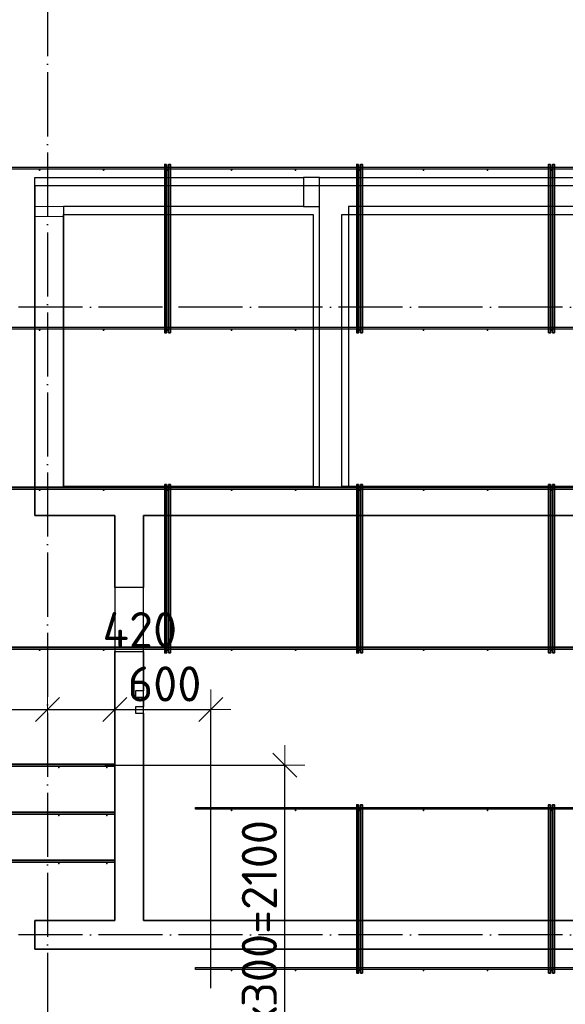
# Model space of a CAD drawing. Header units: millimetres. Extents: x -3483 to 105345, y -283423 to 72284.
# Tile 129 of 165: x 88226 to 91636, y 31266 to 37417. Entities that reach past the tile are written whole.
import ezdxf

# ---------------------------------------------------------------- set-up
doc = ezdxf.new("R2010")
doc.units = ezdxf.units.MM
doc.header["$PDMODE"] = 65
for name, pattern in [('______11', [500, 400, -50, 0, -50]), ('______2', [270, 200, -70]), ('______5', [1100, 800, -100, 100, -100])]:
    doc.linetypes.add(name, pattern=pattern)
for name, color, linetype, lineweight in [('Арм.стержн. Доп. арматура', 180, 'Continuous', 35), ('Размерная линия_ общее', 7, 'Continuous', 13), ('Стена_ общее', 7, 'Continuous', 35)]:
    doc.layers.add(name, color=color, linetype=linetype, lineweight=lineweight)
doc.layers.add('Арм.стержн. Фиксатор', color=7, linetype='Continuous', lineweight=35, true_color=0x501e0f)
doc.layers.add('Осевая линия_ общее', color=7, linetype='______5', lineweight=13, true_color=0xa0a0a0)
doc.styles.add('ISOCPEUR', font='ISOCPEUR')
doc.dimstyles.new('DIMSTYLE_4', dxfattribs={"dimtxt": 220, "dimasz": 250, "dimexe": 0, "dimexo": 0, "dimgap": 110, "dimtad": 2, "dimdec": 0, "dimrnd": 5, "dimzin": 12, "dimdsep": 46, "dimtxsty": 'ISOCPEUR', "dimblk1": 'ALL_ML_STRICH', "dimblk2": 'ALL_ML_STRICH', "dimsah": 1, "dimcen": 0, "dimclrd": 7, "dimclre": 256, "dimclrt": 7, "dimadec": 0, "dimazin": 0, "dimtfac": 1, "dimtdec": 0, "dimtix": 1, "dimtmove": 2, "dimatfit": 3, "dimfxl": 0, "dimtzin": 0, "dimlwd": 0, "dimlwe": -3, "dimarcsym": 0})
doc.dimstyles.new('DIMSTYLE_5', dxfattribs={"dimtxt": 220, "dimasz": 250, "dimexe": 0, "dimexo": 0, "dimgap": 110, "dimtad": 2, "dimdec": 0, "dimrnd": 5, "dimzin": 12, "dimdsep": 46, "dimtxsty": 'ISOCPEUR', "dimblk1": 'ALL_ML_STRICH', "dimblk2": 'ALL_ML_STRICH', "dimsah": 1, "dimcen": 0, "dimclrd": 7, "dimclre": 256, "dimclrt": 7, "dimadec": 0, "dimazin": 0, "dimtfac": 1, "dimtdec": 0, "dimtix": 1, "dimtmove": 2, "dimatfit": 3, "dimfxl": 0, "dimtvp": 1.2, "dimtzin": 0, "dimlwd": 0, "dimlwe": -3, "dimarcsym": 0})

# ---------------------------------------------------------------- blocks, each defined once
blk = doc.blocks.new('ALL_ML_STRICH')
at = {"color": 0, "linetype": 'ByBlock', "lineweight": -2}
for p, q in [((0, -0.5), (0, 0.5)), ((-0.3, -0.3), (0.3, 0.3)), ((-1, 0), (0.5, 0))]:
    blk.add_line(p, q, dxfattribs=at)
blk = doc.blocks.new('*D628')
at = {"layer": 'DEFPOINTS', "color": 7, "linetype": 'Continuous', "lineweight": 13, "transparency": 33554687}
for p in [(88658, 32760), (88923.3, 30660), (89883.5, 30660)]:
    blk.add_point(p, dxfattribs=at)
at = {"layer": 'Размерная линия_ общее', "color": 253, "linetype": 'Continuous', "lineweight": -2, "true_color": 0xa0a0a0, "transparency": 33554687}
for p, q in [((88758, 32760), (89883.5, 32760)), ((89023.3, 30660), (89883.5, 30660))]:
    blk.add_line(p, q, dxfattribs=at)
at = {"layer": 'Размерная линия_ общее', "color": 7, "linetype": 'Continuous', "lineweight": -2, "transparency": 33554687}
blk.add_line((89883.5, 30660), (89883.5, 32760), dxfattribs=at)
at = {"layer": 'Размерная линия_ общее', "color": 7, "linetype": 'Continuous', "lineweight": 13, "transparency": 33554687, "xscale": 250, "yscale": 250, "zscale": 250}
for p, rotation in [((89883.5, 32760), 90), ((89883.5, 30660), 270)]:
    blk.add_blockref('ALL_ML_STRICH', p, dxfattribs=dict(at, rotation=rotation))
at = {"layer": 'Размерная линия_ общее', "color": 7, "linetype": 'Continuous', "lineweight": 13, "transparency": 33554687, "insert": (89613.5, 30973), "char_height": 220, "width": 11, "attachment_point": 1, "rotation": 90, "line_spacing_factor": 0.60241, "style": 'ISOCPEUR'}
blk.add_mtext('7х300=2100', dxfattribs=at)
blk = doc.blocks.new('*D630')
at = {"layer": 'DEFPOINTS', "color": 7, "linetype": 'Continuous', "lineweight": 13, "transparency": 33554687}
for p in [(87950, 33107.3), (88400, 33112.4), (87950, 31866)]:
    blk.add_point(p, dxfattribs=at)
at = {"layer": 'Размерная линия_ общее', "color": 253, "linetype": 'Continuous', "lineweight": -2, "true_color": 0xa0a0a0, "transparency": 33554687}
for p, q in [((87950, 31966), (87950, 33107.3)), ((88400, 33107.3), (88400, 33107.3))]:
    blk.add_line(p, q, dxfattribs=at)
at = {"layer": 'Размерная линия_ общее', "color": 7, "linetype": 'Continuous', "lineweight": -2, "transparency": 33554687}
blk.add_line((87950, 33107.3), (88400, 33107.3), dxfattribs=at)
at = {"layer": 'Размерная линия_ общее', "color": 7, "linetype": 'Continuous', "lineweight": 13, "transparency": 33554687, "xscale": 250, "yscale": 250, "zscale": 250, "rotation": 180}
blk.add_blockref('ALL_ML_STRICH', (87950, 33107.3), dxfattribs=at)
at = {"layer": 'Размерная линия_ общее', "color": 7, "linetype": 'Continuous', "lineweight": 13, "transparency": 33554687, "xscale": 250, "yscale": 250, "zscale": 250}
blk.add_blockref('ALL_ML_STRICH', (88400, 33107.3), dxfattribs=at)
at = {"layer": 'Размерная линия_ общее', "color": 7, "linetype": 'Continuous', "lineweight": 13, "transparency": 33554687, "insert": (87809.3, 33598.9), "char_height": 220, "width": 660, "attachment_point": 5, "style": 'ISOCPEUR'}
blk.add_mtext('\\A1;{450}', dxfattribs=at)
blk = doc.blocks.new('*D631')
at = {"layer": 'DEFPOINTS', "color": 7, "linetype": 'Continuous', "lineweight": 13, "transparency": 33554687}
for p in [(88400, 33112.4), (88400, 33107.3), (88820, 32766)]:
    blk.add_point(p, dxfattribs=at)
at = {"layer": 'Размерная линия_ общее', "color": 253, "linetype": 'Continuous', "lineweight": -2, "true_color": 0xa0a0a0, "transparency": 33554687}
for p, q in [((88400, 33107.3), (88400, 33107.3)), ((88820, 32866), (88820, 33107.3))]:
    blk.add_line(p, q, dxfattribs=at)
at = {"layer": 'Размерная линия_ общее', "color": 7, "linetype": 'Continuous', "lineweight": -2, "transparency": 33554687}
blk.add_line((88400, 33107.3), (88820, 33107.3), dxfattribs=at)
at = {"layer": 'Размерная линия_ общее', "color": 7, "linetype": 'Continuous', "lineweight": 13, "transparency": 33554687, "xscale": 250, "yscale": 250, "zscale": 250, "rotation": 180}
blk.add_blockref('ALL_ML_STRICH', (88400, 33107.3), dxfattribs=at)
at = {"layer": 'Размерная линия_ общее', "color": 7, "linetype": 'Continuous', "lineweight": 13, "transparency": 33554687, "xscale": 250, "yscale": 250, "zscale": 250}
blk.add_blockref('ALL_ML_STRICH', (88820, 33107.3), dxfattribs=at)
at = {"layer": 'Размерная линия_ общее', "color": 7, "linetype": 'Continuous', "lineweight": 13, "transparency": 33554687, "insert": (88976.5, 33606.5), "char_height": 220, "width": 660, "attachment_point": 5, "style": 'ISOCPEUR'}
blk.add_mtext('\\A1;{420}', dxfattribs=at)
blk = doc.blocks.new('*D632')
at = {"layer": 'DEFPOINTS', "color": 7, "linetype": 'Continuous', "lineweight": 13, "transparency": 33554687}
for p in [(88820, 33107.3), (88820, 32766), (89420, 31266)]:
    blk.add_point(p, dxfattribs=at)
at = {"layer": 'Размерная линия_ общее', "color": 253, "linetype": 'Continuous', "lineweight": -2, "true_color": 0xa0a0a0, "transparency": 33554687}
for p, q in [((88820, 32866), (88820, 33107.3)), ((89420, 31366), (89420, 33107.3))]:
    blk.add_line(p, q, dxfattribs=at)
at = {"layer": 'Размерная линия_ общее', "color": 7, "linetype": 'Continuous', "lineweight": -2, "transparency": 33554687}
blk.add_line((88820, 33107.3), (89420, 33107.3), dxfattribs=at)
at = {"layer": 'Размерная линия_ общее', "color": 7, "linetype": 'Continuous', "lineweight": 13, "transparency": 33554687, "xscale": 250, "yscale": 250, "zscale": 250, "rotation": 180}
blk.add_blockref('ALL_ML_STRICH', (88820, 33107.3), dxfattribs=at)
at = {"layer": 'Размерная линия_ общее', "color": 7, "linetype": 'Continuous', "lineweight": 13, "transparency": 33554687, "xscale": 250, "yscale": 250, "zscale": 250}
blk.add_blockref('ALL_ML_STRICH', (89420, 33107.3), dxfattribs=at)
at = {"layer": 'Размерная линия_ общее', "color": 7, "linetype": 'Continuous', "lineweight": 13, "transparency": 33554687, "insert": (89131, 33267.3), "char_height": 220, "width": 660, "attachment_point": 5, "style": 'ISOCPEUR'}
blk.add_mtext('\\A1;{600}', dxfattribs=at)
blk = doc.blocks.new('СЛОЖНЫЙ_ОБЪЕКТ_13')
at = {"layer": 'Стена_ общее', "color": 9, "linetype": 'Continuous', "lineweight": -3, "true_color": 0xc7c7c7, "transparency": 33554687}
for p, q in [((88320, 36380), (88320, 34500)), ((88500, 36380), (88320, 36380)), ((90060, 36380), (88500, 36380)), ((90240, 36380), (90060, 36380)), ((92900, 36380), (90240, 36380)), ((88500, 34500), (88500, 36200)), ((88500, 36200), (90060, 36200)), ((90060, 36200), (90060, 34500)), ((90240, 34500), (90240, 36200)), ((90240, 36200), (92900, 36200)), ((88320, 34500), (88320, 34320)), ((90060, 34500), (88500, 34500)), ((92900, 34500), (90240, 34500)), ((88320, 34320), (88820, 34320)), ((88820, 34320), (88820, 31790)), ((89000, 31790), (89000, 34320)), ((89000, 34320), (90060, 34320)), ((90060, 34320), (92900, 34320)), ((88320, 31790), (88320, 31610)), ((88820, 31790), (88320, 31790)), ((93900, 31790), (89000, 31790)), ((88320, 31610), (93900, 31610))]:
    blk.add_line(p, q, dxfattribs=at)

msp = doc.modelspace()

# ---------------------------------------------------------------- hatches: boundary and pattern name
at = {"layer": 'Арм.стержн. Доп. арматура', "linetype": 'Continuous', "lineweight": 35, "transparency": 33554687}
for points in [[(88476, 32746), (88475.5, 32748.3), (88474.2, 32750.2), (88472.3, 32751.5), (88470, 32752), (88467.7, 32751.5), (88465.8, 32750.2), (88464.5, 32748.3), (88464, 32746), (88464.5, 32743.7), (88465.8, 32741.8), (88467.7, 32740.5), (88470, 32740), (88472.3, 32740.5), (88474.2, 32741.8), (88475.5, 32743.7)], [(88776, 32746), (88775.5, 32748.3), (88774.2, 32750.2), (88772.3, 32751.5), (88770, 32752), (88767.7, 32751.5), (88765.8, 32750.2), (88764.5, 32748.3), (88764, 32746), (88764.5, 32743.7), (88765.8, 32741.8), (88767.7, 32740.5), (88770, 32740), (88772.3, 32740.5), (88774.2, 32741.8), (88775.5, 32743.7)], [(88476, 32446), (88475.5, 32448.3), (88474.2, 32450.2), (88472.3, 32451.5), (88470, 32452), (88467.7, 32451.5), (88465.8, 32450.2), (88464.5, 32448.3), (88464, 32446), (88464.5, 32443.7), (88465.8, 32441.8), (88467.7, 32440.5), (88470, 32440), (88472.3, 32440.5), (88474.2, 32441.8), (88475.5, 32443.7)], [(88776, 32446), (88775.5, 32448.3), (88774.2, 32450.2), (88772.3, 32451.5), (88770, 32452), (88767.7, 32451.5), (88765.8, 32450.2), (88764.5, 32448.3), (88764, 32446), (88764.5, 32443.7), (88765.8, 32441.8), (88767.7, 32440.5), (88770, 32440), (88772.3, 32440.5), (88774.2, 32441.8), (88775.5, 32443.7)], [(88476, 32146), (88475.5, 32148.3), (88474.2, 32150.2), (88472.3, 32151.5), (88470, 32152), (88467.7, 32151.5), (88465.8, 32150.2), (88464.5, 32148.3), (88464, 32146), (88464.5, 32143.7), (88465.8, 32141.8), (88467.7, 32140.5), (88470, 32140), (88472.3, 32140.5), (88474.2, 32141.8), (88475.5, 32143.7)], [(88776, 32146), (88775.5, 32148.3), (88774.2, 32150.2), (88772.3, 32151.5), (88770, 32152), (88767.7, 32151.5), (88765.8, 32150.2), (88764.5, 32148.3), (88764, 32146), (88764.5, 32143.7), (88765.8, 32141.8), (88767.7, 32140.5), (88770, 32140), (88772.3, 32140.5), (88774.2, 32141.8), (88775.5, 32143.7)]]:
    msp.add_hatch(color=34, dxfattribs=at).paths.add_polyline_path(points)
at = {"layer": 'Арм.стержн. Фиксатор', "linetype": 'Continuous', "lineweight": 35, "transparency": 33554687}
for points in [[(88356, 36478), (88355.5, 36480.3), (88354.2, 36482.2), (88352.3, 36483.5), (88350, 36484), (88347.7, 36483.5), (88345.8, 36482.2), (88344.5, 36480.3), (88344, 36478), (88344.5, 36475.7), (88345.8, 36473.8), (88347.7, 36472.5), (88350, 36472), (88352.3, 36472.5), (88354.2, 36473.8), (88355.5, 36475.7)], [(88756, 36478), (88755.5, 36480.3), (88754.2, 36482.2), (88752.3, 36483.5), (88750, 36484), (88747.7, 36483.5), (88745.8, 36482.2), (88744.5, 36480.3), (88744, 36478), (88744.5, 36475.7), (88745.8, 36473.8), (88747.7, 36472.5), (88750, 36472), (88752.3, 36472.5), (88754.2, 36473.8), (88755.5, 36475.7)], [(89156, 36478), (89155.5, 36480.3), (89154.2, 36482.2), (89152.3, 36483.5), (89150, 36484), (89147.7, 36483.5), (89145.8, 36482.2), (89144.5, 36480.3), (89144, 36478), (89144.5, 36475.7), (89145.8, 36473.8), (89147.7, 36472.5), (89150, 36472), (89152.3, 36472.5), (89154.2, 36473.8), (89155.5, 36475.7)], [(89556, 36478), (89555.5, 36480.3), (89554.2, 36482.2), (89552.3, 36483.5), (89550, 36484), (89547.7, 36483.5), (89545.8, 36482.2), (89544.5, 36480.3), (89544, 36478), (89544.5, 36475.7), (89545.8, 36473.8), (89547.7, 36472.5), (89550, 36472), (89552.3, 36472.5), (89554.2, 36473.8), (89555.5, 36475.7)], [(89956, 36478), (89955.5, 36480.3), (89954.2, 36482.2), (89952.3, 36483.5), (89950, 36484), (89947.7, 36483.5), (89945.8, 36482.2), (89944.5, 36480.3), (89944, 36478), (89944.5, 36475.7), (89945.8, 36473.8), (89947.7, 36472.5), (89950, 36472), (89952.3, 36472.5), (89954.2, 36473.8), (89955.5, 36475.7)], [(90356, 36478), (90355.5, 36480.3), (90354.2, 36482.2), (90352.3, 36483.5), (90350, 36484), (90347.7, 36483.5), (90345.8, 36482.2), (90344.5, 36480.3), (90344, 36478), (90344.5, 36475.7), (90345.8, 36473.8), (90347.7, 36472.5), (90350, 36472), (90352.3, 36472.5), (90354.2, 36473.8), (90355.5, 36475.7)], [(90756, 36478), (90755.5, 36480.3), (90754.2, 36482.2), (90752.3, 36483.5), (90750, 36484), (90747.7, 36483.5), (90745.8, 36482.2), (90744.5, 36480.3), (90744, 36478), (90744.5, 36475.7), (90745.8, 36473.8), (90747.7, 36472.5), (90750, 36472), (90752.3, 36472.5), (90754.2, 36473.8), (90755.5, 36475.7)], [(91156, 36478), (91155.5, 36480.3), (91154.2, 36482.2), (91152.3, 36483.5), (91150, 36484), (91147.7, 36483.5), (91145.8, 36482.2), (91144.5, 36480.3), (91144, 36478), (91144.5, 36475.7), (91145.8, 36473.8), (91147.7, 36472.5), (91150, 36472), (91152.3, 36472.5), (91154.2, 36473.8), (91155.5, 36475.7)], [(91556, 36478), (91555.5, 36480.3), (91554.2, 36482.2), (91552.3, 36483.5), (91550, 36484), (91547.7, 36483.5), (91545.8, 36482.2), (91544.5, 36480.3), (91544, 36478), (91544.5, 36475.7), (91545.8, 36473.8), (91547.7, 36472.5), (91550, 36472), (91552.3, 36472.5), (91554.2, 36473.8), (91555.5, 36475.7)], [(88356, 35478), (88355.5, 35480.3), (88354.2, 35482.2), (88352.3, 35483.5), (88350, 35484), (88347.7, 35483.5), (88345.8, 35482.2), (88344.5, 35480.3), (88344, 35478), (88344.5, 35475.7), (88345.8, 35473.8), (88347.7, 35472.5), (88350, 35472), (88352.3, 35472.5), (88354.2, 35473.8), (88355.5, 35475.7)], [(88756, 35478), (88755.5, 35480.3), (88754.2, 35482.2), (88752.3, 35483.5), (88750, 35484), (88747.7, 35483.5), (88745.8, 35482.2), (88744.5, 35480.3), (88744, 35478), (88744.5, 35475.7), (88745.8, 35473.8), (88747.7, 35472.5), (88750, 35472), (88752.3, 35472.5), (88754.2, 35473.8), (88755.5, 35475.7)], [(89156, 35478), (89155.5, 35480.3), (89154.2, 35482.2), (89152.3, 35483.5), (89150, 35484), (89147.7, 35483.5), (89145.8, 35482.2), (89144.5, 35480.3), (89144, 35478), (89144.5, 35475.7), (89145.8, 35473.8), (89147.7, 35472.5), (89150, 35472), (89152.3, 35472.5), (89154.2, 35473.8), (89155.5, 35475.7)], [(89556, 35478), (89555.5, 35480.3), (89554.2, 35482.2), (89552.3, 35483.5), (89550, 35484), (89547.7, 35483.5), (89545.8, 35482.2), (89544.5, 35480.3), (89544, 35478), (89544.5, 35475.7), (89545.8, 35473.8), (89547.7, 35472.5), (89550, 35472), (89552.3, 35472.5), (89554.2, 35473.8), (89555.5, 35475.7)], [(89956, 35478), (89955.5, 35480.3), (89954.2, 35482.2), (89952.3, 35483.5), (89950, 35484), (89947.7, 35483.5), (89945.8, 35482.2), (89944.5, 35480.3), (89944, 35478), (89944.5, 35475.7), (89945.8, 35473.8), (89947.7, 35472.5), (89950, 35472), (89952.3, 35472.5), (89954.2, 35473.8), (89955.5, 35475.7)], [(90356, 35478), (90355.5, 35480.3), (90354.2, 35482.2), (90352.3, 35483.5), (90350, 35484), (90347.7, 35483.5), (90345.8, 35482.2), (90344.5, 35480.3), (90344, 35478), (90344.5, 35475.7), (90345.8, 35473.8), (90347.7, 35472.5), (90350, 35472), (90352.3, 35472.5), (90354.2, 35473.8), (90355.5, 35475.7)], [(90756, 35478), (90755.5, 35480.3), (90754.2, 35482.2), (90752.3, 35483.5), (90750, 35484), (90747.7, 35483.5), (90745.8, 35482.2), (90744.5, 35480.3), (90744, 35478), (90744.5, 35475.7), (90745.8, 35473.8), (90747.7, 35472.5), (90750, 35472), (90752.3, 35472.5), (90754.2, 35473.8), (90755.5, 35475.7)], [(91156, 35478), (91155.5, 35480.3), (91154.2, 35482.2), (91152.3, 35483.5), (91150, 35484), (91147.7, 35483.5), (91145.8, 35482.2), (91144.5, 35480.3), (91144, 35478), (91144.5, 35475.7), (91145.8, 35473.8), (91147.7, 35472.5), (91150, 35472), (91152.3, 35472.5), (91154.2, 35473.8), (91155.5, 35475.7)], [(91556, 35478), (91555.5, 35480.3), (91554.2, 35482.2), (91552.3, 35483.5), (91550, 35484), (91547.7, 35483.5), (91545.8, 35482.2), (91544.5, 35480.3), (91544, 35478), (91544.5, 35475.7), (91545.8, 35473.8), (91547.7, 35472.5), (91550, 35472), (91552.3, 35472.5), (91554.2, 35473.8), (91555.5, 35475.7)], [(88356, 34478), (88355.5, 34480.3), (88354.2, 34482.2), (88352.3, 34483.5), (88350, 34484), (88347.7, 34483.5), (88345.8, 34482.2), (88344.5, 34480.3), (88344, 34478), (88344.5, 34475.7), (88345.8, 34473.8), (88347.7, 34472.5), (88350, 34472), (88352.3, 34472.5), (88354.2, 34473.8), (88355.5, 34475.7)], [(88756, 34478), (88755.5, 34480.3), (88754.2, 34482.2), (88752.3, 34483.5), (88750, 34484), (88747.7, 34483.5), (88745.8, 34482.2), (88744.5, 34480.3), (88744, 34478), (88744.5, 34475.7), (88745.8, 34473.8), (88747.7, 34472.5), (88750, 34472), (88752.3, 34472.5), (88754.2, 34473.8), (88755.5, 34475.7)], [(89156, 34478), (89155.5, 34480.3), (89154.2, 34482.2), (89152.3, 34483.5), (89150, 34484), (89147.7, 34483.5), (89145.8, 34482.2), (89144.5, 34480.3), (89144, 34478), (89144.5, 34475.7), (89145.8, 34473.8), (89147.7, 34472.5), (89150, 34472), (89152.3, 34472.5), (89154.2, 34473.8), (89155.5, 34475.7)], [(89556, 34478), (89555.5, 34480.3), (89554.2, 34482.2), (89552.3, 34483.5), (89550, 34484), (89547.7, 34483.5), (89545.8, 34482.2), (89544.5, 34480.3), (89544, 34478), (89544.5, 34475.7), (89545.8, 34473.8), (89547.7, 34472.5), (89550, 34472), (89552.3, 34472.5), (89554.2, 34473.8), (89555.5, 34475.7)], [(89956, 34478), (89955.5, 34480.3), (89954.2, 34482.2), (89952.3, 34483.5), (89950, 34484), (89947.7, 34483.5), (89945.8, 34482.2), (89944.5, 34480.3), (89944, 34478), (89944.5, 34475.7), (89945.8, 34473.8), (89947.7, 34472.5), (89950, 34472), (89952.3, 34472.5), (89954.2, 34473.8), (89955.5, 34475.7)], [(90356, 34478), (90355.5, 34480.3), (90354.2, 34482.2), (90352.3, 34483.5), (90350, 34484), (90347.7, 34483.5), (90345.8, 34482.2), (90344.5, 34480.3), (90344, 34478), (90344.5, 34475.7), (90345.8, 34473.8), (90347.7, 34472.5), (90350, 34472), (90352.3, 34472.5), (90354.2, 34473.8), (90355.5, 34475.7)], [(90756, 34478), (90755.5, 34480.3), (90754.2, 34482.2), (90752.3, 34483.5), (90750, 34484), (90747.7, 34483.5), (90745.8, 34482.2), (90744.5, 34480.3), (90744, 34478), (90744.5, 34475.7), (90745.8, 34473.8), (90747.7, 34472.5), (90750, 34472), (90752.3, 34472.5), (90754.2, 34473.8), (90755.5, 34475.7)], [(91156, 34478), (91155.5, 34480.3), (91154.2, 34482.2), (91152.3, 34483.5), (91150, 34484), (91147.7, 34483.5), (91145.8, 34482.2), (91144.5, 34480.3), (91144, 34478), (91144.5, 34475.7), (91145.8, 34473.8), (91147.7, 34472.5), (91150, 34472), (91152.3, 34472.5), (91154.2, 34473.8), (91155.5, 34475.7)], [(91556, 34478), (91555.5, 34480.3), (91554.2, 34482.2), (91552.3, 34483.5), (91550, 34484), (91547.7, 34483.5), (91545.8, 34482.2), (91544.5, 34480.3), (91544, 34478), (91544.5, 34475.7), (91545.8, 34473.8), (91547.7, 34472.5), (91550, 34472), (91552.3, 34472.5), (91554.2, 34473.8), (91555.5, 34475.7)], [(88356, 33478), (88355.5, 33480.3), (88354.2, 33482.2), (88352.3, 33483.5), (88350, 33484), (88347.7, 33483.5), (88345.8, 33482.2), (88344.5, 33480.3), (88344, 33478), (88344.5, 33475.7), (88345.8, 33473.8), (88347.7, 33472.5), (88350, 33472), (88352.3, 33472.5), (88354.2, 33473.8), (88355.5, 33475.7)], [(88756, 33478), (88755.5, 33480.3), (88754.2, 33482.2), (88752.3, 33483.5), (88750, 33484), (88747.7, 33483.5), (88745.8, 33482.2), (88744.5, 33480.3), (88744, 33478), (88744.5, 33475.7), (88745.8, 33473.8), (88747.7, 33472.5), (88750, 33472), (88752.3, 33472.5), (88754.2, 33473.8), (88755.5, 33475.7)], [(89156, 33478), (89155.5, 33480.3), (89154.2, 33482.2), (89152.3, 33483.5), (89150, 33484), (89147.7, 33483.5), (89145.8, 33482.2), (89144.5, 33480.3), (89144, 33478), (89144.5, 33475.7), (89145.8, 33473.8), (89147.7, 33472.5), (89150, 33472), (89152.3, 33472.5), (89154.2, 33473.8), (89155.5, 33475.7)], [(89556, 33478), (89555.5, 33480.3), (89554.2, 33482.2), (89552.3, 33483.5), (89550, 33484), (89547.7, 33483.5), (89545.8, 33482.2), (89544.5, 33480.3), (89544, 33478), (89544.5, 33475.7), (89545.8, 33473.8), (89547.7, 33472.5), (89550, 33472), (89552.3, 33472.5), (89554.2, 33473.8), (89555.5, 33475.7)], [(89956, 33478), (89955.5, 33480.3), (89954.2, 33482.2), (89952.3, 33483.5), (89950, 33484), (89947.7, 33483.5), (89945.8, 33482.2), (89944.5, 33480.3), (89944, 33478), (89944.5, 33475.7), (89945.8, 33473.8), (89947.7, 33472.5), (89950, 33472), (89952.3, 33472.5), (89954.2, 33473.8), (89955.5, 33475.7)], [(90356, 33478), (90355.5, 33480.3), (90354.2, 33482.2), (90352.3, 33483.5), (90350, 33484), (90347.7, 33483.5), (90345.8, 33482.2), (90344.5, 33480.3), (90344, 33478), (90344.5, 33475.7), (90345.8, 33473.8), (90347.7, 33472.5), (90350, 33472), (90352.3, 33472.5), (90354.2, 33473.8), (90355.5, 33475.7)], [(90756, 33478), (90755.5, 33480.3), (90754.2, 33482.2), (90752.3, 33483.5), (90750, 33484), (90747.7, 33483.5), (90745.8, 33482.2), (90744.5, 33480.3), (90744, 33478), (90744.5, 33475.7), (90745.8, 33473.8), (90747.7, 33472.5), (90750, 33472), (90752.3, 33472.5), (90754.2, 33473.8), (90755.5, 33475.7)], [(91156, 33478), (91155.5, 33480.3), (91154.2, 33482.2), (91152.3, 33483.5), (91150, 33484), (91147.7, 33483.5), (91145.8, 33482.2), (91144.5, 33480.3), (91144, 33478), (91144.5, 33475.7), (91145.8, 33473.8), (91147.7, 33472.5), (91150, 33472), (91152.3, 33472.5), (91154.2, 33473.8), (91155.5, 33475.7)], [(91556, 33478), (91555.5, 33480.3), (91554.2, 33482.2), (91552.3, 33483.5), (91550, 33484), (91547.7, 33483.5), (91545.8, 33482.2), (91544.5, 33480.3), (91544, 33478), (91544.5, 33475.7), (91545.8, 33473.8), (91547.7, 33472.5), (91550, 33472), (91552.3, 33472.5), (91554.2, 33473.8), (91555.5, 33475.7)], [(89556, 32478), (89555.5, 32480.3), (89554.2, 32482.2), (89552.3, 32483.5), (89550, 32484), (89547.7, 32483.5), (89545.8, 32482.2), (89544.5, 32480.3), (89544, 32478), (89544.5, 32475.7), (89545.8, 32473.8), (89547.7, 32472.5), (89550, 32472), (89552.3, 32472.5), (89554.2, 32473.8), (89555.5, 32475.7)], [(89956, 32478), (89955.5, 32480.3), (89954.2, 32482.2), (89952.3, 32483.5), (89950, 32484), (89947.7, 32483.5), (89945.8, 32482.2), (89944.5, 32480.3), (89944, 32478), (89944.5, 32475.7), (89945.8, 32473.8), (89947.7, 32472.5), (89950, 32472), (89952.3, 32472.5), (89954.2, 32473.8), (89955.5, 32475.7)], [(90356, 32478), (90355.5, 32480.3), (90354.2, 32482.2), (90352.3, 32483.5), (90350, 32484), (90347.7, 32483.5), (90345.8, 32482.2), (90344.5, 32480.3), (90344, 32478), (90344.5, 32475.7), (90345.8, 32473.8), (90347.7, 32472.5), (90350, 32472), (90352.3, 32472.5), (90354.2, 32473.8), (90355.5, 32475.7)], [(90756, 32478), (90755.5, 32480.3), (90754.2, 32482.2), (90752.3, 32483.5), (90750, 32484), (90747.7, 32483.5), (90745.8, 32482.2), (90744.5, 32480.3), (90744, 32478), (90744.5, 32475.7), (90745.8, 32473.8), (90747.7, 32472.5), (90750, 32472), (90752.3, 32472.5), (90754.2, 32473.8), (90755.5, 32475.7)], [(91156, 32478), (91155.5, 32480.3), (91154.2, 32482.2), (91152.3, 32483.5), (91150, 32484), (91147.7, 32483.5), (91145.8, 32482.2), (91144.5, 32480.3), (91144, 32478), (91144.5, 32475.7), (91145.8, 32473.8), (91147.7, 32472.5), (91150, 32472), (91152.3, 32472.5), (91154.2, 32473.8), (91155.5, 32475.7)], [(91556, 32478), (91555.5, 32480.3), (91554.2, 32482.2), (91552.3, 32483.5), (91550, 32484), (91547.7, 32483.5), (91545.8, 32482.2), (91544.5, 32480.3), (91544, 32478), (91544.5, 32475.7), (91545.8, 32473.8), (91547.7, 32472.5), (91550, 32472), (91552.3, 32472.5), (91554.2, 32473.8), (91555.5, 32475.7)], [(89556, 31478), (89555.5, 31480.3), (89554.2, 31482.2), (89552.3, 31483.5), (89550, 31484), (89547.7, 31483.5), (89545.8, 31482.2), (89544.5, 31480.3), (89544, 31478), (89544.5, 31475.7), (89545.8, 31473.8), (89547.7, 31472.5), (89550, 31472), (89552.3, 31472.5), (89554.2, 31473.8), (89555.5, 31475.7)], [(89956, 31478), (89955.5, 31480.3), (89954.2, 31482.2), (89952.3, 31483.5), (89950, 31484), (89947.7, 31483.5), (89945.8, 31482.2), (89944.5, 31480.3), (89944, 31478), (89944.5, 31475.7), (89945.8, 31473.8), (89947.7, 31472.5), (89950, 31472), (89952.3, 31472.5), (89954.2, 31473.8), (89955.5, 31475.7)], [(90356, 31478), (90355.5, 31480.3), (90354.2, 31482.2), (90352.3, 31483.5), (90350, 31484), (90347.7, 31483.5), (90345.8, 31482.2), (90344.5, 31480.3), (90344, 31478), (90344.5, 31475.7), (90345.8, 31473.8), (90347.7, 31472.5), (90350, 31472), (90352.3, 31472.5), (90354.2, 31473.8), (90355.5, 31475.7)], [(90756, 31478), (90755.5, 31480.3), (90754.2, 31482.2), (90752.3, 31483.5), (90750, 31484), (90747.7, 31483.5), (90745.8, 31482.2), (90744.5, 31480.3), (90744, 31478), (90744.5, 31475.7), (90745.8, 31473.8), (90747.7, 31472.5), (90750, 31472), (90752.3, 31472.5), (90754.2, 31473.8), (90755.5, 31475.7)], [(91156, 31478), (91155.5, 31480.3), (91154.2, 31482.2), (91152.3, 31483.5), (91150, 31484), (91147.7, 31483.5), (91145.8, 31482.2), (91144.5, 31480.3), (91144, 31478), (91144.5, 31475.7), (91145.8, 31473.8), (91147.7, 31472.5), (91150, 31472), (91152.3, 31472.5), (91154.2, 31473.8), (91155.5, 31475.7)], [(91556, 31478), (91555.5, 31480.3), (91554.2, 31482.2), (91552.3, 31483.5), (91550, 31484), (91547.7, 31483.5), (91545.8, 31482.2), (91544.5, 31480.3), (91544, 31478), (91544.5, 31475.7), (91545.8, 31473.8), (91547.7, 31472.5), (91550, 31472), (91552.3, 31472.5), (91554.2, 31473.8), (91555.5, 31475.7)]]:
    msp.add_hatch(color=34, dxfattribs=at).paths.add_polyline_path(points)

# ---------------------------------------------------------------- linework, layer by layer
at = {"layer": 'Арм.стержн. Доп. арматура', "color": 34, "linetype": 'Continuous', "lineweight": 35, "transparency": 33554687}
for points in [[(88820, 32754), (87220, 32754), (87220, 32766), (88820, 32766), (88820, 32754)], [(88820, 32754), (87220, 32754), (87220, 32766), (88820, 32766), (88820, 32754)], [(88820, 32454), (87220, 32454), (87220, 32466), (88820, 32466), (88820, 32454)], [(88820, 32454), (87220, 32454), (87220, 32466), (88820, 32466), (88820, 32454)], [(88820, 32154), (87220, 32154), (87220, 32166), (88820, 32166), (88820, 32154)], [(88820, 32154), (87220, 32154), (87220, 32166), (88820, 32166), (88820, 32154)]]:
    msp.add_lwpolyline(points, dxfattribs=at)
at = {"layer": 'Арм.стержн. Фиксатор', "color": 34, "linetype": 'Continuous', "lineweight": 25, "transparency": 33554687}
for points in [[(85852.6, 36496), (96310, 36496), (96310, 36484), (85852.6, 36484), (85852.6, 36496)], [(85852.6, 36496), (96310, 36496), (96310, 36484), (85852.6, 36484), (85852.6, 36496)], [(85852.6, 35496), (96310, 35496), (96310, 35484), (85852.6, 35484), (85852.6, 35496)], [(85852.6, 35496), (96310, 35496), (96310, 35484), (85852.6, 35484), (85852.6, 35496)], [(89325.4, 32496), (96310, 32496), (96310, 32484), (89325.4, 32484), (89325.4, 32496)], [(89325.4, 32496), (96310, 32496), (96310, 32484), (89325.4, 32484), (89325.4, 32496)], [(89325.4, 31496), (96310, 31496), (96310, 31484), (89325.4, 31484), (89325.4, 31496)], [(89325.4, 31496), (96310, 31496), (96310, 31484), (89325.4, 31484), (89325.4, 31496)]]:
    msp.add_lwpolyline(points, dxfattribs=at)
at = {"layer": 'Арм.стержн. Фиксатор', "color": 34, "linetype": 'Continuous', "lineweight": 35, "transparency": 33554687}
for points in [[(89144, 36512.9), (89144, 35460.8), (89132, 35460.8), (89132, 36512.9), (89144, 36512.9)], [(89156, 35461.1), (89156, 36513.1), (89168, 36513.1), (89168, 35461.1), (89156, 35461.1)], [(90344, 36512.9), (90344, 35460.8), (90332, 35460.8), (90332, 36512.9), (90344, 36512.9)], [(90356, 35461.1), (90356, 36513.1), (90368, 36513.1), (90368, 35461.1), (90356, 35461.1)], [(91544, 36512.9), (91544, 35460.8), (91532, 35460.8), (91532, 36512.9), (91544, 36512.9)], [(91556, 35461.1), (91556, 36513.1), (91568, 36513.1), (91568, 35461.1), (91556, 35461.1)], [(89144, 34512.9), (89144, 33460.8), (89132, 33460.8), (89132, 34512.9), (89144, 34512.9)], [(89156, 33461.1), (89156, 34513.1), (89168, 34513.1), (89168, 33461.1), (89156, 33461.1)], [(90344, 34512.9), (90344, 33460.8), (90332, 33460.8), (90332, 34512.9), (90344, 34512.9)], [(90356, 33461.1), (90356, 34513.1), (90368, 34513.1), (90368, 33461.1), (90356, 33461.1)], [(91544, 34512.9), (91544, 33460.8), (91532, 33460.8), (91532, 34512.9), (91544, 34512.9)], [(91556, 33461.1), (91556, 34513.1), (91568, 34513.1), (91568, 33461.1), (91556, 33461.1)], [(80630, 34496), (96310, 34496), (96310, 34484), (80630, 34484), (80630, 34496)], [(80630, 34496), (96310, 34496), (96310, 34484), (80630, 34484), (80630, 34496)], [(80630, 33496), (96310, 33496), (96310, 33484), (80630, 33484), (80630, 33496)], [(80630, 33496), (96310, 33496), (96310, 33484), (80630, 33484), (80630, 33496)], [(90344, 32512.9), (90344, 31460.8), (90332, 31460.8), (90332, 32512.9), (90344, 32512.9)], [(90356, 31461.1), (90356, 32513.1), (90368, 32513.1), (90368, 31461.1), (90356, 31461.1)], [(91544, 32512.9), (91544, 31460.8), (91532, 31460.8), (91532, 32512.9), (91544, 32512.9)], [(91556, 31461.1), (91556, 32513.1), (91568, 32513.1), (91568, 31461.1), (91556, 31461.1)]]:
    msp.add_lwpolyline(points, dxfattribs=at)
at = {"layer": 'Осевая линия_ общее', "color": 253, "linetype": '______11', "lineweight": -3, "true_color": 0xa0a0a0, "transparency": 33554687}
for p, q in [((88400, 46590), (88400, -2827.9)), ((96620, 35620), (77142.2, 35620)), ((96620, 31700), (77142.2, 31700))]:
    msp.add_line(p, q, dxfattribs=at)
at = {"layer": 'Стена_ общее', "color": 7, "linetype": 'Continuous', "lineweight": 25, "transparency": 33554687}
for p, q in [((88320, 34500), (88320, 36430)), ((88320, 36430), (88500, 36430)), ((88320, 34500), (88320, 36430)), ((88320, 36430), (88500, 36430)), ((88500, 36430), (90000, 36430)), ((88500, 36430), (90000, 36430)), ((90000, 36430), (90000, 36250)), ((90100, 36430), (90000, 36430)), ((90000, 36430), (90000, 36250)), ((90100, 36430), (90000, 36430)), ((90100, 34500), (90100, 36430)), ((90100, 36430), (90280, 36430)), ((90100, 34500), (90100, 36430)), ((90100, 36430), (90280, 36430)), ((90280, 36430), (92840, 36430)), ((90280, 36430), (92840, 36430)), ((88500, 36250), (88500, 34500)), ((90000, 36250), (88500, 36250)), ((88500, 36250), (88500, 34500)), ((90000, 36250), (88500, 36250)), ((90000, 36250), (90100, 36250)), ((90000, 36250), (90100, 36250)), ((90280, 36250), (90280, 34500)), ((92840, 36250), (90280, 36250)), ((90280, 36250), (90280, 34500)), ((92840, 36250), (90280, 36250)), ((88320, 34320), (88320, 34500)), ((88320, 34320), (88320, 34500)), ((88500, 34500), (90100, 34500)), ((88500, 34500), (90100, 34500)), ((90280, 34500), (92940, 34500)), ((90280, 34500), (92940, 34500)), ((88820, 34320), (88320, 34320)), ((88820, 34320), (88320, 34320)), ((88820, 33870), (88820, 34320)), ((88820, 33870), (88820, 34320)), ((89000, 34320), (89000, 33870)), ((90100, 34320), (89000, 34320)), ((89000, 34320), (89000, 33870)), ((90100, 34320), (89000, 34320)), ((92940, 34320), (90100, 34320)), ((92940, 34320), (90100, 34320)), ((88820, 33870), (88820, 33470)), ((89000, 33870), (88820, 33870)), ((88820, 33870), (88820, 33470)), ((89000, 33870), (88820, 33870)), ((89000, 33470), (89000, 33870)), ((89000, 33470), (89000, 33870)), ((88820, 31790), (88820, 33470)), ((88820, 33470), (89000, 33470)), ((88820, 31790), (88820, 33470)), ((88820, 33470), (89000, 33470)), ((89000, 33470), (89000, 33225)), ((89000, 33470), (89000, 33225)), ((88950, 33225), (88950, 33185)), ((89000, 33225), (88950, 33225)), ((88950, 33225), (88950, 33185)), ((89000, 33225), (88950, 33225)), ((89000, 33185), (89000, 33225)), ((89000, 33185), (89000, 33225)), ((88950, 33185), (89000, 33185)), ((88950, 33185), (89000, 33185)), ((89000, 33185), (89000, 33125)), ((89000, 33185), (89000, 33125)), ((88950, 33125), (88950, 33085)), ((89000, 33125), (88950, 33125)), ((88950, 33125), (88950, 33085)), ((89000, 33125), (88950, 33125)), ((89000, 33085), (89000, 33125)), ((89000, 33085), (89000, 33125)), ((88950, 33085), (89000, 33085)), ((88950, 33085), (89000, 33085)), ((89000, 33085), (89000, 31790)), ((89000, 33085), (89000, 31790)), ((88320, 31610), (88320, 31790)), ((88320, 31790), (88820, 31790)), ((88320, 31610), (88320, 31790)), ((88320, 31790), (88820, 31790)), ((89000, 31790), (93900, 31790)), ((89000, 31790), (93900, 31790)), ((93900, 31610), (88320, 31610)), ((93900, 31610), (88320, 31610))]:
    msp.add_line(p, q, dxfattribs=at)
at = {"layer": 'Стена_ общее', "color": 253, "linetype": '______2', "lineweight": 18, "true_color": 0xababab, "transparency": 33554687}
for p, q in [((88500, 36250), (88320, 36250)), ((88500, 36250), (88320, 36250)), ((88320, 36187), (88500, 36187)), ((88320, 36187), (88500, 36187))]:
    msp.add_line(p, q, dxfattribs=at)

# ---------------------------------------------------------------- block references
at = {"layer": 'Стена_ общее', "color": 9, "linetype": 'Continuous', "lineweight": -3, "true_color": 0xc7c7c7, "transparency": 33554687}
msp.add_blockref('СЛОЖНЫЙ_ОБЪЕКТ_13', (0, 0), dxfattribs=at)

# ---------------------------------------------------------------- dimensions: what is measured, and where the dimension line sits
at = {"layer": 'Размерная линия_ общее', "color": 7, "linetype": 'Continuous', "lineweight": 13, "transparency": 33554687}
for base, p1, p2, picture, middle in [((88400, 33107.3), (87950, 31966), (88400, 33107.3), '*D630', (87809.3, 33598.9)), ((88820, 33107.3), (88400, 33107.3), (88820, 32866), '*D631', (88976.5, 33606.5)), ((89420, 33107.3), (88820, 32866), (89420, 31366), '*D632', (89131, 33267.3))]:
    dim = msp.add_linear_dim(base=base, p1=p1, p2=p2, dimstyle='DIMSTYLE_5', override={"dimpost": '<>', "dimclrd": 7, "dimclre": 253, "dimclrt": 7, "dimlwd": 0, "dimlwe": 65533}, dxfattribs=at)
    dim.commit()
    dim.dimension.update_dxf_attribs({"geometry": picture, "text_midpoint": middle, "dimtype": 160})
dim = msp.add_linear_dim(base=(89883.5, 32760), p1=(89023.3, 30660), p2=(88758, 32760), angle=90, text='7х300=2100', dimstyle='DIMSTYLE_4', override={"dimpost": '<>', "dimclrd": 7, "dimclre": 253, "dimclrt": 7, "dimlwd": 0, "dimlwe": 65533}, dxfattribs=at)
dim.commit()
dim.dimension.update_dxf_attribs({"geometry": '*D628', "text_midpoint": (89773.5, 31710), "dimtype": 160})

doc.saveas('drawing.dxf')
